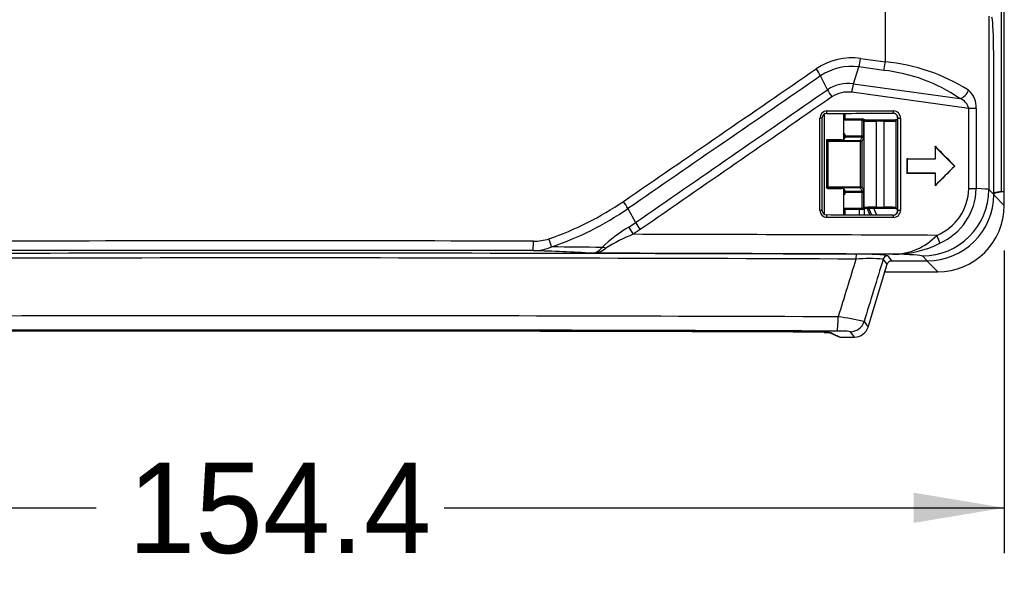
# Paper-space layout 'Layout1' of a CAD drawing. Header units: millimetres. Extents: x 18 to 263, y 21 to 193.
# Tile 4 of 9: x 61 to 113, y 66 to 96. Entities that reach past the tile are written whole.
import ezdxf
from ezdxf.enums import TextEntityAlignment as Align

# ---------------------------------------------------------------- set-up
doc = ezdxf.new("R2010")
doc.units = ezdxf.units.MM
for name, color, linetype in [('Default', 7, 'Continuous'), ('MS-001590', 7, 'Continuous'), ('MS-001593', 7, 'Continuous')]:
    doc.layers.add(name, color=color, linetype=linetype)
doc.styles.add('SEACAD_Solid_Edge_ANSI', font='seans.ttf')
doc.dimstyles.new('ANSI_(inch)', dxfattribs={"dimtxt": 4.7625, "dimasz": 4.7625, "dimexe": 2.38125, "dimexo": 2.38125, "dimgap": 2.38125, "dimtad": 0, "dimtih": 1, "dimtoh": 1, "dimdec": 1, "dimlfac": 2, "dimzin": 4, "dimdsep": 46, "dimtxsty": 'SEACAD_Solid_Edge_ANSI', "dimblk1": '_SE_FILLED', "dimblk2": '_SE_FILLED', "dimsah": 1, "dimcen": 2.38125, "dimadec": 0, "dimazin": 0, "dimtfac": 1, "dimtofl": 0, "dimtmove": 0, "dimatfit": 3, "dimfxl": 1, "dimtolj": 1, "dimtzin": 4, "dimarcsym": 0})

# ---------------------------------------------------------------- blocks, each defined once
blk = doc.blocks.new('SE')
at = {"layer": 'MS-001590', "color": 7, "linetype": 'Continuous'}
for p, q in [((113.103, 85.832), (113.103, 132.294)), ((113.103, 85.832), (113.103, 132.294)), ((112.937, 130.563), (112.937, 86.563)), ((113.086, 130.563), (113.086, 86.563)), ((103.642, 85.36), (103.642, 90.636)), ((104.642, 90.671), (104.642, 89.313)), ((104.725, 90.671), (104.725, 90.52)), ((104.725, 90.52), (104.643, 90.438)), ((104.643, 90.438), (104.643, 89.314)), ((104.725, 90.52), (104.725, 90.384)), ((104.642, 86.681), (104.642, 85.322)), ((104.643, 86.68), (104.643, 85.563)), ((112.937, 86.563), (112.546, 86.485)), ((113.086, 86.563), (112.548, 86.455)), ((112.937, 86.563), (113.086, 86.563)), ((112.548, 86.455), (112.548, 86.387)), ((112.548, 86.387), (113.103, 85.832)), ((104.643, 85.563), (104.725, 85.481)), ((104.725, 85.61), (104.725, 85.481)), ((104.725, 85.481), (104.725, 85.322)), ((105.495, 85.321), (105.495, 85.61)), ((105.733, 85.661), (105.733, 85.321)), ((105.745, 85.321), (105.745, 85.661)), ((113.103, 85.832), (113.103, 85.832)), ((109.041, 82.89), (107.076, 82.89)), ((109.052, 82.89), (109.041, 82.89)), ((109.606, 82.335), (109.052, 82.89)), ((106.827, 82.335), (109.606, 82.335)), ((106.827, 82.335), (109.606, 82.335)), ((109.606, 82.335), (109.606, 82.335))]:
    blk.add_line(p, q, dxfattribs=at)
for centre, radius, start, end in [((108.588, 86.563), 2.843, 198.4185, 205.9222), ((108.588, 86.563), 2.753, 199.0134, 206.838), ((108.588, 86.563), 2.516, 200.8448, 209.621), ((66.697, 83.014), 42.344, 359.8325, 359.8773)]:
    blk.add_arc(centre, radius, start, end, dxfattribs=at)
for centre, major_axis, ratio, start_param, end_param in [((112.311, 86.387), (-0.237, 0), 0.003007, -3.281005, -3.185226), ((109.6, 85.838), (-2.479, 2.479), 0.99837, 2.357146, 3.926039), ((109.052, 83.127), (0, 0.237), 0.003003, 3.185226, 3.566368)]:
    blk.add_ellipse(centre, major_axis=major_axis, ratio=ratio, start_param=start_param, end_param=end_param, dxfattribs=at)
at = {"layer": 'MS-001593', "color": 7, "linetype": 'Continuous'}
for p, q in [((106.85, 93.383), (106.85, 96.058)), ((112.29, 95.788), (112.29, 86.664)), ((105.543, 93.563), (106.85, 93.383)), ((112.546, 86.407), (112.546, 93.475)), ((112.546, 93.475), (112.546, 93.475)), ((112.546, 86.407), (112.546, 93.475)), ((105.165, 92.226), (105.456, 93.114)), ((106.762, 92.934), (105.456, 93.114)), ((103.811, 91.915), (103.444, 92.638)), ((105.165, 92.226), (110.765, 91.45)), ((111.233, 90.923), (105.078, 91.777)), ((111.233, 86.709), (111.233, 90.923)), ((111.624, 90.923), (111.233, 90.923)), ((111.624, 90.923), (111.624, 86.709)), ((103.4, 85.574), (103.4, 90.42)), ((103.515, 90.42), (103.4, 90.42)), ((103.515, 90.42), (103.515, 85.574)), ((104.643, 90.384), (105.628, 90.384)), ((105.628, 90.319), (104.643, 90.319)), ((105.628, 90.384), (105.628, 90.319)), ((105.628, 89.49), (105.628, 90.319)), ((105.628, 90.319), (105.693, 90.319)), ((105.72, 90.319), (105.674, 90.365)), ((105.693, 90.319), (105.693, 89.49)), ((105.739, 90.273), (105.693, 90.319)), ((105.739, 85.721), (105.739, 90.273)), ((106.364, 90.326), (106.778, 90.326)), ((106.364, 90.326), (106.364, 90.261)), ((106.364, 90.261), (106.364, 85.733)), ((106.778, 90.261), (106.364, 90.261)), ((106.778, 90.326), (106.778, 90.261)), ((106.778, 85.733), (106.778, 90.261)), ((107.493, 90.363), (107.403, 90.273)), ((107.403, 90.273), (107.403, 85.721)), ((107.493, 90.389), (107.422, 90.319)), ((107.493, 90.441), (107.493, 90.363)), ((107.508, 90.426), (107.493, 90.441)), ((107.508, 85.568), (107.508, 90.426)), ((107.508, 90.426), (107.645, 90.426)), ((107.645, 90.426), (107.645, 85.568)), ((103.751, 89.28), (103.751, 86.779)), ((103.751, 89.279), (103.751, 89.28)), ((104.538, 89.28), (103.751, 89.28)), ((103.751, 89.279), (103.766, 89.249)), ((104.538, 89.279), (103.751, 89.279)), ((103.766, 89.249), (105.538, 89.249)), ((103.766, 89.249), (103.766, 89.249)), ((103.766, 86.81), (103.766, 89.249)), ((103.766, 89.249), (103.831, 89.184)), ((103.831, 89.184), (103.831, 86.81)), ((105.538, 89.184), (103.831, 89.184)), ((104.538, 89.279), (104.538, 89.28)), ((104.68, 89.389), (104.626, 89.281)), ((104.738, 89.425), (104.668, 89.284)), ((104.74, 89.496), (104.675, 89.496)), ((104.675, 89.496), (104.675, 89.49)), ((104.74, 89.49), (104.675, 89.49)), ((105.626, 89.425), (104.738, 89.425)), ((104.74, 89.496), (104.74, 89.49)), ((104.74, 89.49), (105.628, 89.49)), ((105.538, 89.249), (105.626, 89.425)), ((105.538, 89.249), (105.538, 89.184)), ((105.538, 86.81), (105.538, 89.184)), ((105.538, 89.184), (105.603, 89.184)), ((105.691, 89.36), (105.603, 89.184)), ((105.603, 89.184), (105.603, 86.81)), ((105.628, 89.49), (105.693, 89.49)), ((109.49, 88.899), (109.465, 88.939)), ((109.465, 88.939), (109.465, 88.284)), ((109.49, 88.274), (109.49, 88.899)), ((109.49, 88.899), (110.481, 87.899)), ((108.004, 88.274), (107.979, 88.284)), ((107.979, 88.284), (107.979, 87.515)), ((108.004, 87.524), (108.004, 88.274)), ((108.004, 88.274), (109.49, 88.274)), ((109.49, 88.274), (109.465, 88.284)), ((108.004, 87.524), (107.979, 87.515)), ((109.49, 87.524), (108.004, 87.524)), ((109.49, 87.524), (109.465, 87.515)), ((109.465, 87.515), (109.465, 86.86)), ((110.481, 87.899), (109.49, 86.899)), ((109.49, 86.899), (109.49, 87.524)), ((110.481, 87.899), (110.495, 87.899)), ((103.751, 86.779), (103.766, 86.81)), ((103.766, 86.81), (103.831, 86.81)), ((103.831, 86.745), (103.816, 86.714)), ((103.816, 86.714), (104.538, 86.714)), ((103.816, 86.714), (103.816, 86.714)), ((103.816, 86.714), (104.538, 86.714)), ((103.831, 86.81), (105.538, 86.81)), ((103.831, 86.745), (103.831, 86.81)), ((105.538, 86.745), (103.831, 86.745)), ((104.538, 86.714), (104.538, 86.714)), ((104.626, 86.713), (104.68, 86.605)), ((104.668, 86.71), (104.738, 86.569)), ((104.675, 86.504), (104.74, 86.504)), ((104.675, 86.504), (104.675, 86.498)), ((104.675, 86.498), (104.74, 86.498)), ((104.738, 86.569), (105.626, 86.569)), ((105.628, 86.504), (104.74, 86.504)), ((104.74, 86.504), (104.74, 86.498)), ((105.538, 86.81), (105.538, 86.745)), ((105.538, 86.81), (105.603, 86.81)), ((105.626, 86.569), (105.538, 86.745)), ((105.603, 86.81), (105.691, 86.634)), ((105.628, 85.675), (105.628, 86.504)), ((105.628, 86.504), (105.693, 86.504)), ((105.693, 86.504), (105.693, 85.675)), ((109.49, 86.899), (109.465, 86.86)), ((111.624, 86.709), (111.233, 86.709)), ((112.29, 86.664), (112.546, 86.407)), ((112.546, 86.407), (112.546, 86.407)), ((93.315, 85.665), (93.716, 84.926)), ((103.4, 85.574), (103.515, 85.574)), ((104.643, 85.675), (105.628, 85.675)), ((105.628, 85.61), (104.643, 85.61)), ((105.628, 85.675), (105.628, 85.61)), ((105.628, 85.675), (105.693, 85.675)), ((105.674, 85.629), (105.72, 85.675)), ((105.693, 85.675), (105.739, 85.721)), ((106.364, 85.733), (106.778, 85.733)), ((106.364, 85.668), (106.364, 85.733)), ((106.778, 85.668), (106.364, 85.668)), ((106.778, 85.668), (106.778, 85.733)), ((107.403, 85.721), (107.493, 85.631)), ((107.422, 85.675), (107.493, 85.604)), ((107.493, 85.631), (107.493, 85.553)), ((107.493, 85.553), (107.508, 85.568)), ((107.645, 85.568), (107.508, 85.568)), ((93.956, 84.553), (93.592, 84.307)), ((106.938, 82.734), (106.737, 83.005)), ((106.976, 83.182), (107.176, 82.911)), ((107.176, 82.911), (109.05, 82.911)), ((107.176, 82.911), (107.176, 82.911)), ((107.176, 82.911), (109.05, 82.911)), ((109.05, 82.911), (108.793, 83.167)), ((109.05, 82.911), (109.05, 82.911)), ((105.939, 79.43), (106.824, 82.326)), ((105.939, 79.43), (106.825, 82.326)), ((106.816, 82.337), (106.938, 82.734)), ((106.824, 82.326), (106.816, 82.337)), ((106.82, 82.347), (106.938, 82.734)), ((106.824, 82.326), (106.825, 82.326)), ((106.938, 82.734), (106.938, 82.734)), ((105.728, 79.716), (105.939, 79.43)), ((105.939, 79.43), (105.939, 79.43)), ((103.954, 79.124), (104.37, 78.924)), ((104.03, 79.115), (104.478, 78.9)), ((104.478, 78.9), (105.222, 78.9)), ((104.478, 78.9), (104.478, 78.9)), ((104.478, 78.9), (105.222, 78.9)), ((105.222, 78.9), (105.011, 79.185)), ((105.222, 78.9), (105.222, 78.9))]:
    blk.add_line(p, q, dxfattribs=at)
for centre, radius, start, end in [((105.091, 90.267), 3.327, 82.204, 124.3102), ((102.43, 93.934), 3.135, 344.847, 353.2129), ((105.911, 83.462), 9.965, 57.8444, 84.5943), ((100.491, 91.102), 3.33, 27.4895, 35.0693), ((105.066, 90.271), 2.87, 82.2025, 124.3965), ((105.847, 84.325), 8.657, 55.3816, 83.9354), ((104.898, 90.284), 1.96, 82.1757, 123.6305), ((108.206, 91.403), 3.15, 164.8595, 173.1838), ((106.431, 93.23), 2.93, 206.6379, 215.241), ((104.873, 90.283), 1.508, 82.1872, 123.5936), ((110.455, 91.007), 1.171, 355.9132, 49.578), ((110.541, 90.78), 0.707, 11.7249, 71.4519), ((103.776, 90.42), 0.375, 90.1335, 180.0136), ((103.765, 90.42), 0.25, 90.1996, 180.0521), ((107.259, 90.426), 0.249, 359.9147, 90.0853), ((107.271, 90.426), 0.374, 359.942, 90.0786), ((107.244, 90.441), 0.249, 359.9362, 44.9896), ((105.628, 90.319), 0.065, 45, 90), ((105.628, 90.319), 0.065, 359.9825, 45), ((105.674, 90.273), 0.065, 359.9825, 45), ((107.468, 90.273), 0.065, 135, 180.0175), ((103.816, 86.779), 0.065, 180, 270), ((108.514, 86.766), 2.72, 292.484, 358.8087), ((108.422, 86.771), 3.202, 293.791, 358.9013), ((83.986, 99.256), 16.04, 288.8082, 304.5115), ((88.391, 82.75), 5.722, 30.6261, 35.08), ((83.979, 99.232), 16.469, 288.8201, 304.5354), ((103.776, 85.574), 0.375, 179.9767, 269.8762), ((103.765, 85.574), 0.25, 179.9478, 269.8005), ((105.628, 85.675), 0.065, 270, 315), ((105.628, 85.675), 0.065, 315, 0.0175), ((105.674, 85.721), 0.065, 315, 0.0175), ((107.259, 85.567), 0.249, 269.9147, 0.0853), ((107.271, 85.568), 0.374, 269.9329, 0.0465), ((107.468, 85.721), 0.065, 179.9825, 225), ((107.244, 85.552), 0.249, 314.9106, 0.0638), ((83.895, 99.114), 17.256, 303.2665, 304.6901), ((98.393, 87.685), 5.43, 210.5313, 215.2157), ((97.36, 77.953), 7.832, 120.7106, 133.7), ((74.5, -7937.556), 8021.517, 89.9011263, 90.0988755), ((88.374, 86.49), 2.542, 269.2865, 287.952), ((96.563, 76.647), 8.216, 111.1956, 122.4665), ((107.265, 86.405), 3.141, 269.6264, 316.768), ((74.5, -7915.154), 7998.615, 89.9009848, 90.099017), ((88.326, 85.947), 2.498, 269.9184, 292.7344), ((83.314, -68.176), 151.708, 86.92144, 88.10792), ((86.954, -261.828), 345.48, 89.17153, 89.61226), ((91.395, 84.514), 1.203, 273.1426, 308.9835), ((107.318, 88.52), 5.257, 269.1964, 297.1125), ((106.018, 74.049), 8.984, 85.4069, 94.5712), ((105.687, 72.786), 10.475, 82.9318, 91.9883), ((106.585, 82.399), 0.25, 343, 0), ((103.035, 68.899), 11.147, 76.0213, 83.1476), ((104.46, 74.761), 4.459, 82.8955, 92.0388), ((104.478, 79.15), 0.25, 244.3464, 270)]:
    blk.add_arc(centre, radius, start, end, dxfattribs=at)
for centre, major_axis, ratio, start_param, end_param in [((112.448, 93.475), (0, -2.25), 0.043661, -3.494944, -3.159046), ((112.448, 93.475), (0, -2.25), 0.043661, 1.570796, 2.788241), ((106.804, 93.383), (0.068, 0.495), 0.091569, 3.590483, 4.725015), ((110.805, 91.899), (0.307, 0.394), 0.748816, 3.853979, 5.240481), ((103.764, 90.795), (0, 0.125), 0.084244, 3.124077, 4.712265), ((74.5, 96.712), (347.375, 0), 0.017455, -1.486452, -1.476352), ((74.5, 96.837), (347.5, 0), 0.017449, -1.486452, -1.476352), ((107.259, 90.801), (0, 0.125), 0.094304, 3.124061, 4.712233), ((106.364, 90.273), (0.625, 0), 0.01927, 3.159046, 4.712389), ((106.364, 90.338), (-0.69, 0), 0.017455, 0.501897, 1.570796), ((106.778, 90.338), (0.69, 0), 0.017455, 4.712389, 5.785214), ((106.778, 90.273), (0.625, 0), 0.01927, 4.712389, 6.265732), ((104.61, 89.496), (-0.092, -0.092), 0.999695, 2.356347, 3.677102), ((104.538, 89.284), (0.13, 0), 0.034921, 4.712389, 5.830912), ((104.61, 89.496), (-0.046, -0.046), 0.999087, 2.356347, 3.409915), ((104.668, 89.219), (0.0581, -0.0291), 0.999239, 2.034018, 2.292069), ((104.538, 89.284), (0.13, 0), 0.034921, -0.452274, -0.017453), ((104.673, 89.49), (0, -0.13), 0.017455, 0.401213, 1.570796), ((104.738, 89.36), (0.0581, -0.0291), 0.999239, 2.034018, 3.141593), ((104.738, 89.49), (0, -0.065), 0.03491, 0.034907, 1.570796), ((105.538, 89.184), (-0.0581, 0.0291), 0.999239, 3.605423, 5.17561), ((105.626, 89.49), (0, 0.065), 0.03491, 3.176499, 4.712389), ((105.626, 89.36), (-0.0581, 0.0291), 0.999239, 3.605423, 5.17561), ((105.691, 89.49), (0, -0.13), 0.017455, 0.034907, 1.570796), ((74.492, 142.397), (347.424, -352.856), 0.025621, -1.44398, -1.440999), ((74.499, 100.419), (347.508, -1.165), 0.03476, -1.474187, -1.46989), ((74.499, 75.38), (347.508, 1.165), 0.03476, 1.46989, 1.474187), ((74.495, 33.407), (347.407, 352.838), 0.02562, 1.441005, 1.443986), ((103.816, 86.779), (-0.0581, 0.0291), 0.999239, 0.46383, 2.034018), ((103.831, 86.81), (-0.0581, 0.0291), 0.999239, 0.46383, 2.034018), ((104.538, 86.71), (0.13, 0), 0.034921, 0.017453, 1.570796), ((104.61, 86.498), (-0.092, 0.092), 0.999695, 2.606084, 3.926839), ((104.61, 86.498), (-0.046, 0.046), 0.999087, 2.873271, 3.926839), ((104.668, 86.775), (0.0581, 0.0291), 0.999239, 3.991116, 4.249168), ((104.673, 86.504), (0, 0.13), 0.017455, 4.712389, 5.881972), ((104.738, 86.634), (0.0581, 0.0291), 0.999239, 3.141593, 4.249168), ((104.738, 86.504), (0, 0.065), 0.03491, 4.712389, 6.248279), ((105.538, 86.81), (-0.0581, -0.0291), 0.999239, 1.107575, 2.677762), ((105.626, 86.634), (-0.0581, -0.0291), 0.999239, 1.107575, 2.677762), ((105.626, 86.504), (0, 0.065), 0.03491, 4.712389, 6.248279), ((105.691, 86.504), (0, 0.13), 0.017455, 4.712389, 6.248279), ((108.793, 86.664), (2.475, 2.475), 0.998099, 3.927942, 5.496836), ((106.295, 86.659), (6, 0), 0.018192, 0.043633, 0.477685), ((109.043, 86.414), (-2.479, 2.479), 0.99837, 2.357146, 3.926039), ((106.364, 85.721), (-0.625, 0), 0.01927, 4.712389, 6.265732), ((106.364, 85.656), (-0.69, 0), 0.017455, 4.712389, 5.785214), ((106.778, 85.721), (0.625, 0), 0.01927, 0.017453, 1.570796), ((106.778, 85.656), (0.69, 0), 0.017455, 0.501897, 1.570796), ((74.5, 79.282), (347.375, 0), 0.017455, 1.476352, 1.486452), ((103.764, 85.199), (0, -0.125), 0.084244, 1.570921, 3.159108), ((74.5, 79.157), (347.5, 0), 0.017449, 1.476352, 1.486452), ((107.259, 85.193), (0, -0.125), 0.094304, 1.570952, 3.159124), ((93.619, 84.307), (-0.274, 0.418), 0.045966, 0.406651, 1.540667), ((88.323, 83.949), (0.001, 0.5), 0.03955, 3.18526, 4.712457), ((89.137, 84.072), (0.161, -0.473), 0.039643, 0.422438, 1.557284), ((74.5, 69.202), (347.5, 0), 0.043535, 1.469751, 1.515828), ((109.503, 84.253), (0.211, -0.453), 0.09157, 0.388063, 1.528291), ((92.169, 83.213), (-0.374, 0.332), 0.610795, 5.247955, 5.751818), ((74.5, 68.022), (-350.25, 0), 0.043661, 4.62427, 4.800508), ((74.5, 67.772), (350, 0), 0.043692, 1.482678, 1.658915), ((74.5, 68.203), (346.5, 0), 0.043661, 1.476154, 1.521826), ((74.496, -69.172), (349.72, 1141.15), 0.012789, 1.440964, 1.443651), ((105.324, 83.005), (-0.001, -0.25), 0.088004, 3.185396, 4.712728), ((75.935, -69.583), (348.188, 1141.043), 0.012743, 1.440558, 1.443466), ((106.976, 82.932), (-0.201, -0.149), 0.998528, 4.076048, 5.34873), ((107.177, 82.66), (0.149, -0.202), 0.9956, 2.505252, 3.777934), ((106.295, 83.162), (2.5, 0), 0.043661, 0.043633, 1.181401), ((106.585, 82.399), (-0.201, -0.149), 0.998528, 2.207137, 2.502004), ((74.5, 64.773), (-350, 0), 0.043567, 4.626957, 4.797821), ((104.301, 79.966), (0.003, 0.75), 0.085327, 3.185386, 4.712708), ((74.5, 64.024), (349.25, 0), 0.043661, 1.485364, 1.656228), ((74.5, 63.923), (-350.25, 0), 0.043661, 4.631255, 4.793523), ((105.011, 79.935), (0.603, 0.446), 0.998528, 4.076048, 5.34873), ((105.222, 79.65), (-0.446, 0.603), 0.999508, 2.505252, 3.777934), ((102.785, 79.11), (1.25, 0), 0.043661, 0.825229, 1.489662), ((102.785, 79.11), (1.25, 0), 0.043661, 0.09066, 0.825229), ((104.03, 79.365), (0.108, 0.225), 0.994953, 3.193084, 3.59131), ((104.478, 79.15), (0.108, 0.225), 0.994953, 3.141593, 3.59131)]:
    blk.add_ellipse(centre, major_axis=major_axis, ratio=ratio, start_param=start_param, end_param=end_param, dxfattribs=at)
for points in [[(93.074, 86.039), (96.457, 88.365), (99.838, 90.691), (103.216, 93.015)], [(103.445, 92.639), (100.07, 90.316), (96.694, 87.991), (93.315, 85.665)], [(93.716, 84.926), (97.083, 87.257), (100.449, 89.587), (103.812, 91.916)], [(104.038, 91.539), (100.68, 89.212), (97.319, 86.883), (93.956, 84.553)]]:
    blk.add_open_spline(points, degree=3, dxfattribs=at)
for points, knots in [([(105.764, 90.332), (105.759, 90.332), (105.728, 90.333), (105.711, 90.334), (105.7, 90.335)], [0, 0, 0, 0, 0.0725227, 0.4989152, 0.4989152, 0.4989152, 0.4989152]), ([(107.434, 90.334), (107.429, 90.334), (107.414, 90.333), (107.392, 90.332), (107.378, 90.332)], [0.6067426, 0.6067426, 0.6067426, 0.6067426, 0.7812418, 1, 1, 1, 1]), ([(105.709, 85.66), (105.714, 85.66), (105.729, 85.661), (105.75, 85.661), (105.765, 85.662)], [0.6067426, 0.6067426, 0.6067426, 0.6067426, 0.7812418, 1, 1, 1, 1]), ([(107.378, 85.662), (107.384, 85.662), (107.412, 85.661), (107.429, 85.66), (107.44, 85.659)], [0, 0, 0, 0, 0.0725227, 0.4603158, 0.4603158, 0.4603158, 0.4603158]), ([(91.461, 83.313), (91.482, 83.314), (91.503, 83.317), (91.544, 83.326), (91.565, 83.332), (91.627, 83.353), (91.669, 83.373), (91.791, 83.449), (91.87, 83.521), (91.949, 83.615)], [0, 0, 0, 0, 0.125, 0.125, 0.25, 0.25, 0.5, 0.5, 1, 1, 1, 1]), ([(103.622, 79.15), (103.671, 79.148), (103.76, 79.144), (103.866, 79.137), (103.932, 79.131), (103.955, 79.127), (103.957, 79.127), (103.957, 79.127)], [0, 0, 0, 0, 0.2079808, 0.4496226, 0.6514855, 0.8018228, 0.8395509, 0.8395509, 0.8395509, 0.8395509])]:
    blk.add_open_spline(points, degree=3, knots=knots, dxfattribs=at)
blk = doc.blocks.new('DMBLK23')
at = {"layer": 'Default', "linetype": 'Continuous'}
for points in [[(40.66, 69.128), (40.66, 70.715), (35.897, 69.922)], [(108.34, 69.128), (113.103, 69.922), (108.34, 70.715)]]:
    blk.add_hatch(color=7, dxfattribs=at).paths.add_polyline_path(points)
at = {"layer": 'Default', "color": 7, "linetype": 'Continuous'}
for p, q in [((35.897, 83.451), (35.897, 67.54)), ((113.103, 83.451), (113.103, 67.54)), ((35.897, 69.922), (65.357, 69.922)), ((83.643, 69.922), (113.103, 69.922))]:
    blk.add_line(p, q, dxfattribs=at)
at = {"layer": 'Default', "color": 7, "linetype": 'Continuous', "style": 'SEACAD_Solid_Edge_ANSI'}
blk.add_text('154.4', height=4.7625, dxfattribs=at).set_placement((67.024, 72.303), align=Align.TOP_LEFT)
blk = doc.blocks.new('_SE_FILLED')
at = {"color": 0}
blk.add_line((0, 0), (-1, 0), dxfattribs=at)
blk.add_solid([(0, 0), (-1, -0.1665), (-1, 0.1665), (0, 0)], dxfattribs=at)

psp = doc.layouts.get("Layout1")

# ---------------------------------------------------------------- block references
at = {"layer": 'Default'}
psp.add_blockref('SE', (0, 0), dxfattribs=at)

# ---------------------------------------------------------------- dimensions: what is measured, and where the dimension line sits
at = {"layer": 'Default', "color": 7, "linetype": 'Continuous'}
dim = psp.add_linear_dim(base=(35.8971, 69.9217), p1=(35.8971, 132.2941), p2=(113.103, 132.2941), angle=0, text='\\A1;<>', dimstyle='ANSI_(inch)', dxfattribs=at)
dim.commit()
dim.dimension.update_dxf_attribs({"geometry": 'DMBLK23', "text_midpoint": (74.5001, 69.9217), "dimtype": 161})

doc.saveas('drawing.dxf')
